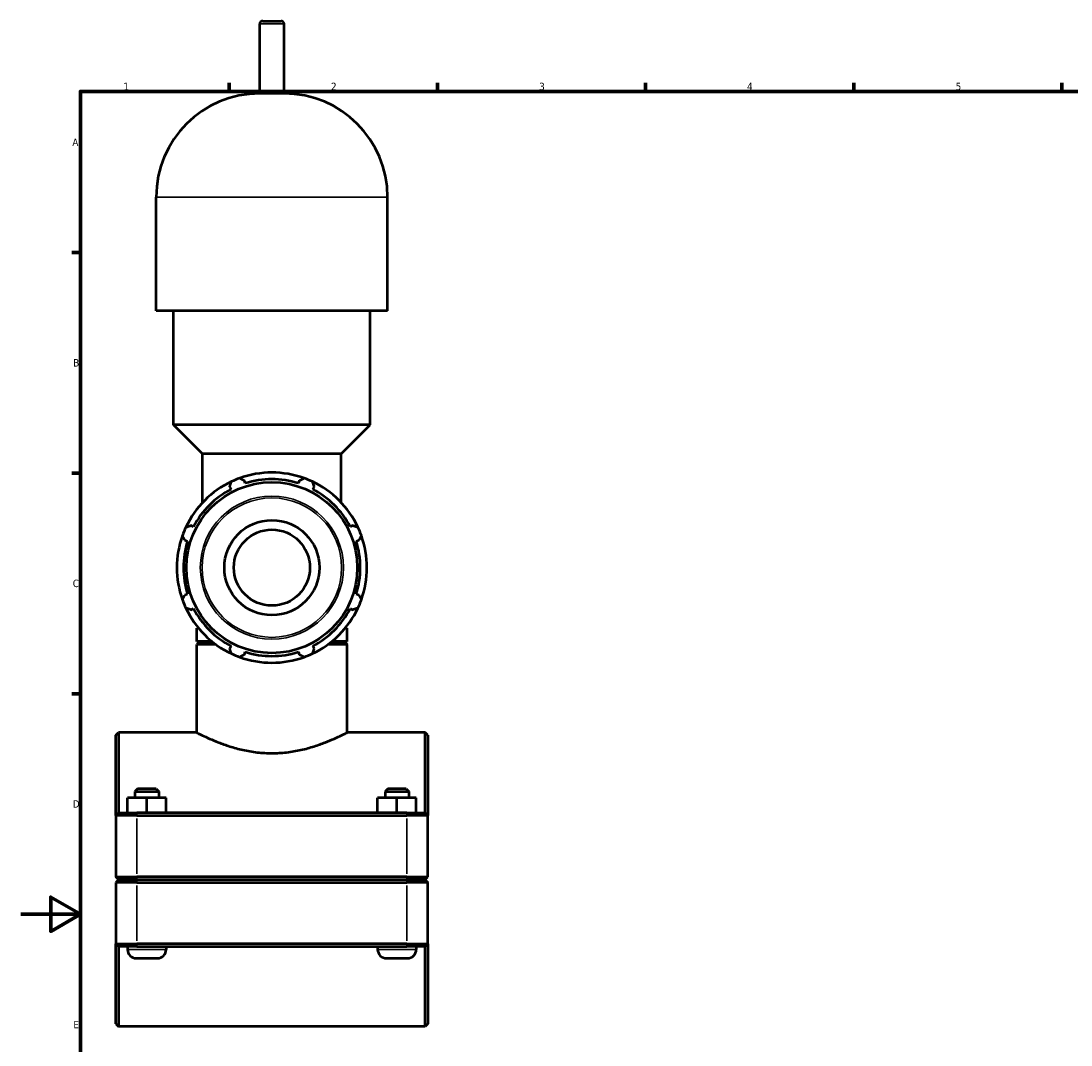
# Model space of a CAD drawing. Header units: millimetres. Extents: x 0 to 1021, y -20 to 1487.
# Tile 2 of 8: x 0 to 353, y 253 to 598. Entities that reach past the tile are written whole.
import ezdxf

# ---------------------------------------------------------------- set-up
doc = ezdxf.new("R2010")
doc.units = ezdxf.units.MM
for name, color, linetype, lineweight in [('Border (ISO)', 7, 'Continuous', 70), ('Visible (ISO)', 7, 'Continuous', 50), ('Visible Narrow (ISO)', 7, 'Continuous', 35)]:
    doc.layers.add(name, color=color, linetype=linetype, lineweight=lineweight)
doc.styles.add('Note Text (ISO)', font='tahoma.ttf')

# ---------------------------------------------------------------- blocks, each defined once
blk = doc.blocks.new('Borders Default Border')
at = {"layer": 'Border (ISO)'}
for p, q in [((70.08, 574), (70.08, 576.9)), ((140.17, 574), (140.17, 576.9)), ((210.25, 574), (210.25, 576.9)), ((280.33, 574), (280.33, 576.9)), ((350.42, 574), (350.42, 576.9)), ((20, 519.75), (17.1, 519.75)), ((20, 445.5), (17.1, 445.5)), ((20, 371.25), (17.1, 371.25))]:
    blk.add_line(p, q, dxfattribs=at)
at = {"layer": 'Border (ISO)', "flags": 128}
for points in [[(20, 20), (20, 574), (821, 574), (821, 20), (20, 20)], [(0, 297), (20, 297), (10, 302.77), (10, 291.23), (20, 297)]]:
    blk.add_lwpolyline(points, dxfattribs=at)
at = {"layer": 'Border (ISO)', "color": 232, "true_color": 0xca0064, "char_height": 2.5, "attachment_point": 7, "style": 'Note Text (ISO)'}
for s, insert in [('1', (34.48, 574.4)), ('2', (104.37, 574.4)), ('3', (174.43, 574.35)), ('4', (244.42, 574.4)), ('5', (314.64, 574.35)), ('A', (17.29, 555.62)), ('B', (17.59, 481.37)), ('C', (17.43, 407.08)), ('D', (17.43, 332.88)), ('E', (17.64, 258.63))]:
    blk.add_mtext(s, dxfattribs=dict(at, insert=insert))

msp = doc.modelspace()

# ---------------------------------------------------------------- linework, layer by layer
at = {"layer": 'Visible (ISO)'}
for p, q in [((81.364, 597.677), (87.553, 597.677)), ((80.364, 573.277), (80.364, 596.677)), ((88.553, 573.277), (88.553, 596.677)), ((88.553, 573.277), (80.364, 573.277)), ((45.507, 500.077), (45.507, 538.42)), ((123.411, 500.077), (123.411, 538.42)), ((123.411, 500.077), (45.507, 500.077)), ((51.349, 461.735), (51.349, 500.077)), ((117.568, 461.735), (117.568, 500.077)), ((117.568, 461.735), (51.349, 461.735)), ((61.087, 451.997), (51.349, 461.735)), ((107.83, 451.997), (117.568, 461.735)), ((107.83, 451.997), (61.087, 451.997)), ((61.087, 435.536), (61.087, 451.997)), ((107.83, 435.536), (107.83, 451.997)), ((75.51, 442.06), (75.221, 442.976)), ((93.696, 442.976), (93.408, 442.06)), ((70.274, 440.926), (70.717, 440.075)), ((98.2, 440.075), (98.643, 440.926)), ((58.061, 427.419), (57.21, 427.862)), ((111.708, 427.862), (110.856, 427.419)), ((55.16, 422.915), (56.076, 422.626)), ((112.841, 422.626), (113.757, 422.915)), ((56.076, 404.728), (55.16, 404.44)), ((113.757, 404.44), (112.841, 404.728)), ((57.21, 399.492), (58.061, 399.936)), ((110.856, 399.936), (111.708, 399.492)), ((59.804, 393.277), (59.14, 393.277)), ((59.14, 388.777), (59.14, 393.277)), ((109.777, 393.277), (109.113, 393.277)), ((109.777, 388.777), (109.777, 393.277)), ((64.359, 388.777), (59.14, 388.777)), ((60.04, 388.677), (59.14, 387.777)), ((59.14, 358.177), (59.14, 387.777)), ((65.665, 387.777), (59.14, 387.777)), ((60.04, 388.677), (64.484, 388.677)), ((70.717, 387.28), (70.274, 386.428)), ((75.221, 384.379), (75.51, 385.295)), ((93.408, 385.295), (93.696, 384.379)), ((98.643, 386.428), (98.2, 387.28)), ((109.777, 387.777), (103.252, 387.777)), ((104.434, 388.677), (108.877, 388.677)), ((109.777, 388.777), (104.558, 388.777)), ((108.877, 388.677), (109.777, 387.777)), ((109.777, 358.177), (109.777, 387.777)), ((31.959, 357.277), (32.859, 358.177)), ((31.959, 330.277), (31.959, 357.277)), ((32.859, 358.177), (32.859, 331.177)), ((59.14, 358.177), (32.859, 358.177)), ((136.059, 358.177), (109.777, 358.177)), ((136.059, 331.177), (136.059, 358.177)), ((136.959, 357.277), (136.059, 358.177)), ((136.959, 357.277), (136.959, 330.277)), ((35.839, 331.177), (35.839, 336.177)), ((42.318, 336.177), (35.839, 336.177)), ((39.259, 339.177), (38.359, 338.277)), ((38.359, 338.277), (46.359, 338.277)), ((38.359, 338.277), (38.359, 336.177)), ((45.459, 339.177), (39.259, 339.177)), ((42.318, 331.177), (42.318, 336.177)), ((48.838, 336.177), (42.318, 336.177)), ((45.459, 339.177), (46.359, 338.277)), ((46.359, 338.277), (46.359, 336.177)), ((48.838, 331.177), (48.838, 336.177)), ((48.879, 336.177), (48.838, 336.177)), ((48.879, 331.177), (48.879, 336.177)), ((120.039, 331.177), (120.039, 336.177)), ((126.518, 336.177), (120.039, 336.177)), ((123.459, 339.177), (122.559, 338.277)), ((122.559, 338.277), (130.559, 338.277)), ((122.559, 338.277), (122.559, 336.177)), ((129.659, 339.177), (123.459, 339.177)), ((126.518, 331.177), (126.518, 336.177)), ((133.038, 336.177), (126.518, 336.177)), ((129.659, 339.177), (130.559, 338.277)), ((130.559, 338.277), (130.559, 336.177)), ((133.038, 331.177), (133.038, 336.177)), ((133.079, 336.177), (133.038, 336.177)), ((133.079, 331.177), (133.079, 336.177)), ((32.859, 331.177), (31.959, 330.277)), ((39.009, 330.277), (31.959, 330.277)), ((31.959, 330.277), (31.959, 309.627)), ((32.859, 331.177), (39.009, 331.177)), ((129.909, 331.177), (39.009, 331.177)), ((39.009, 330.277), (129.909, 330.277)), ((129.909, 331.177), (136.059, 331.177)), ((136.959, 330.277), (129.909, 330.277)), ((136.059, 331.177), (136.959, 330.277)), ((136.959, 309.627), (136.959, 330.277)), ((32.859, 308.727), (31.959, 309.627)), ((31.959, 309.627), (39.009, 309.627)), ((32.859, 308.627), (31.959, 307.727)), ((39.009, 307.727), (31.959, 307.727)), ((31.959, 307.727), (31.959, 287.077)), ((39.009, 308.727), (32.859, 308.727)), ((32.859, 308.627), (39.009, 308.627)), ((35.859, 308.727), (35.859, 308.627)), ((129.909, 309.627), (39.009, 309.627)), ((39.009, 308.727), (129.909, 308.727)), ((129.909, 308.627), (39.009, 308.627)), ((39.009, 307.727), (129.909, 307.727)), ((48.859, 308.727), (48.859, 308.627)), ((120.059, 308.727), (120.059, 308.627)), ((129.909, 309.627), (136.959, 309.627)), ((136.059, 308.727), (129.909, 308.727)), ((129.909, 308.627), (136.059, 308.627)), ((136.959, 307.727), (129.909, 307.727)), ((133.059, 308.727), (133.059, 308.627)), ((136.059, 308.727), (136.959, 309.627)), ((136.059, 308.627), (136.959, 307.727)), ((136.959, 287.077), (136.959, 307.727)), ((31.959, 287.077), (39.009, 287.077)), ((31.959, 260.077), (31.959, 287.077)), ((32.859, 286.177), (31.959, 287.077)), ((129.909, 287.077), (39.009, 287.077)), ((129.909, 287.077), (136.959, 287.077)), ((136.059, 286.177), (136.959, 287.077)), ((136.959, 287.077), (136.959, 260.077)), ((32.859, 286.177), (32.859, 259.177)), ((39.009, 286.177), (32.859, 286.177)), ((35.859, 286.177), (35.859, 285.177)), ((39.009, 286.177), (129.909, 286.177)), ((48.859, 286.177), (48.859, 285.177)), ((120.059, 286.177), (120.059, 285.177)), ((136.059, 286.177), (129.909, 286.177)), ((133.059, 286.177), (133.059, 285.177)), ((136.059, 259.177), (136.059, 286.177)), ((38.859, 282.177), (45.859, 282.177)), ((123.059, 282.177), (130.059, 282.177)), ((31.959, 260.077), (32.859, 259.177)), ((136.059, 259.177), (32.859, 259.177)), ((136.959, 260.077), (136.059, 259.177))]:
    msp.add_line(p, q, dxfattribs=at)
for radius in [28.761, 16, 12.8]:
    msp.add_circle((84.459, 413.677), radius, dxfattribs=at)
for centre, radius, start, end in [((81.364, 596.677), 1, 90, 180), ((87.553, 596.677), 1, 0, 90), ((80.364, 538.42), 34.857, 90, 180), ((88.553, 538.42), 34.857, 0, 90), ((84.459, 413.677), 32, 70.20802, 109.79198), ((84.459, 413.677), 32, 115.20802, 154.79198), ((84.459, 413.677), 32, 109.79198, 115.20802), ((84.459, 413.677), 29.76, 72.5, 107.5), ((84.459, 413.677), 32, 64.79198, 70.20802), ((84.459, 413.677), 32, 25.20802, 64.79198), ((84.459, 413.677), 29.76, 117.5, 152.5), ((84.459, 413.677), 29.76, 27.5, 62.5), ((84.459, 413.677), 32, 160.20802, 199.79198), ((84.459, 413.677), 32, 154.79198, 160.20802), ((84.459, 413.677), 32, 19.79198, 25.20802), ((84.459, 413.677), 32, 340.20802, 19.79198), ((84.459, 413.677), 29.76, 162.5, 197.5), ((84.459, 413.677), 29.76, 342.5, 17.5), ((84.459, 413.677), 32, 199.79198, 205.20802), ((84.459, 413.677), 32, 205.20802, 244.79198), ((84.459, 413.677), 29.76, 207.5, 242.5), ((84.459, 413.677), 32, 295.20802, 334.79198), ((84.459, 413.677), 29.76, 297.5, 332.5), ((84.459, 413.677), 32, 334.79198, 340.20802), ((84.459, 413.677), 29.76, 252.5, 287.5), ((84.459, 413.677), 32, 244.79198, 250.20802), ((84.459, 413.677), 32, 250.20802, 289.79198), ((84.459, 413.677), 32, 289.79198, 295.20802), ((38.859, 285.177), 3, 180, 270), ((45.859, 285.177), 3, 270, 0), ((123.059, 285.177), 3, 180, 270), ((130.059, 285.177), 3, 270, 0)]:
    msp.add_arc(centre, radius, start, end, dxfattribs=at)
for points, weights in [([(70.274, 440.926), (70.546, 441.761), (70.83, 442.63)], [1.00139794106, 1.00110742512, 1]), ([(73.623, 443.787), (74.438, 443.373), (75.221, 442.976)], [1, 1.00110742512, 1.00139794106]), ([(93.696, 442.976), (94.479, 443.373), (95.294, 443.787)], [1.00139794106, 1.00110742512, 1]), ([(98.088, 442.63), (98.371, 441.761), (98.643, 440.926)], [1, 1.00110742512, 1.00139794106]), ([(55.506, 427.306), (56.375, 427.59), (57.21, 427.862)], [1, 1.00110742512, 1.00139794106]), ([(111.708, 427.862), (112.542, 427.59), (113.411, 427.306)], [1.00139794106, 1.00110742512, 1]), ([(55.16, 422.915), (54.763, 423.698), (54.349, 424.513)], [1.00139794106, 1.00110742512, 1]), ([(114.568, 424.513), (114.154, 423.698), (113.757, 422.915)], [1, 1.00110742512, 1.00139794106]), ([(54.349, 402.842), (54.763, 403.657), (55.16, 404.44)], [1, 1.00110742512, 1.00139794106]), ([(113.757, 404.44), (114.154, 403.657), (114.568, 402.842)], [1.00139794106, 1.00110742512, 1]), ([(57.21, 399.492), (56.375, 399.765), (55.506, 400.048)], [1.00139794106, 1.00110742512, 1]), ([(113.411, 400.048), (112.542, 399.765), (111.708, 399.492)], [1, 1.00110742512, 1.00139794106]), ([(70.83, 384.725), (70.546, 385.594), (70.274, 386.428)], [1, 1.00110742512, 1.00139794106]), ([(98.643, 386.428), (98.371, 385.594), (98.088, 384.725)], [1.00139794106, 1.00110742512, 1]), ([(75.221, 384.379), (74.438, 383.982), (73.623, 383.568)], [1.00139794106, 1.00110742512, 1]), ([(95.294, 383.568), (94.479, 383.982), (93.696, 384.379)], [1, 1.00110742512, 1.00139794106])]:
    msp.add_rational_spline(points, weights, degree=2, dxfattribs=at)
msp.add_open_spline([(59.14, 358.177), (59.14, 358.177), (59.298, 358.096), (59.954, 357.765), (60.451, 357.516), (61.753, 356.89), (62.559, 356.512), (64.407, 355.694), (65.45, 355.255), (67.664, 354.396), (68.917, 353.944), (71.651, 353.08), (73.132, 352.668), (76.238, 351.973), (77.866, 351.689), (81.163, 351.308), (82.832, 351.212), (86.085, 351.212), (87.754, 351.308), (91.051, 351.689), (92.679, 351.973), (95.785, 352.668), (97.267, 353.08), (100, 353.944), (101.253, 354.396), (103.467, 355.255), (104.51, 355.694), (106.359, 356.512), (107.164, 356.89), (108.466, 357.516), (108.963, 357.765), (109.619, 358.096), (109.777, 358.177), (109.777, 358.177)], degree=3, knots=[3.8971381, 3.8971381, 3.8971381, 3.8971381, 4.3835423, 4.3835423, 4.8699466, 4.8699466, 5.3563508, 5.3563508, 5.842755, 5.842755, 6.3306353, 6.3306353, 6.8185156, 6.8185156, 7.3063959, 7.3063959, 7.7942762, 7.7942762, 8.2821565, 8.2821565, 8.7700368, 8.7700368, 9.2579171, 9.2579171, 9.7457974, 9.7457974, 10.2322016, 10.2322016, 10.7186059, 10.7186059, 11.2050101, 11.2050101, 11.6914143, 11.6914143, 11.6914143, 11.6914143], dxfattribs=at)
at = {"layer": 'Visible Narrow (ISO)'}
for p, q in [((88.503, 596.677), (80.414, 596.677)), ((122.931, 538.42), (45.986, 538.42)), ((39.009, 331.132), (39.009, 330.322)), ((39.009, 310.66), (39.009, 329.245)), ((129.909, 331.132), (129.909, 330.322)), ((129.909, 329.245), (129.909, 310.66)), ((39.009, 308.772), (39.009, 309.582)), ((39.009, 308.582), (39.009, 307.772)), ((129.909, 308.772), (129.909, 309.582)), ((129.909, 308.582), (129.909, 307.772)), ((39.009, 288.11), (39.009, 306.695)), ((129.909, 306.695), (129.909, 288.11)), ((39.009, 286.222), (39.009, 287.032)), ((129.909, 286.222), (129.909, 287.032)), ((48.779, 285.177), (35.939, 285.177)), ((132.979, 285.177), (120.139, 285.177))]:
    msp.add_line(p, q, dxfattribs=at)
for radius in [24.093, 23.463]:
    msp.add_circle((84.459, 413.677), radius, dxfattribs=at)

# ---------------------------------------------------------------- block references
msp.add_blockref('Borders Default Border', (0, 0))

doc.saveas('drawing.dxf')
